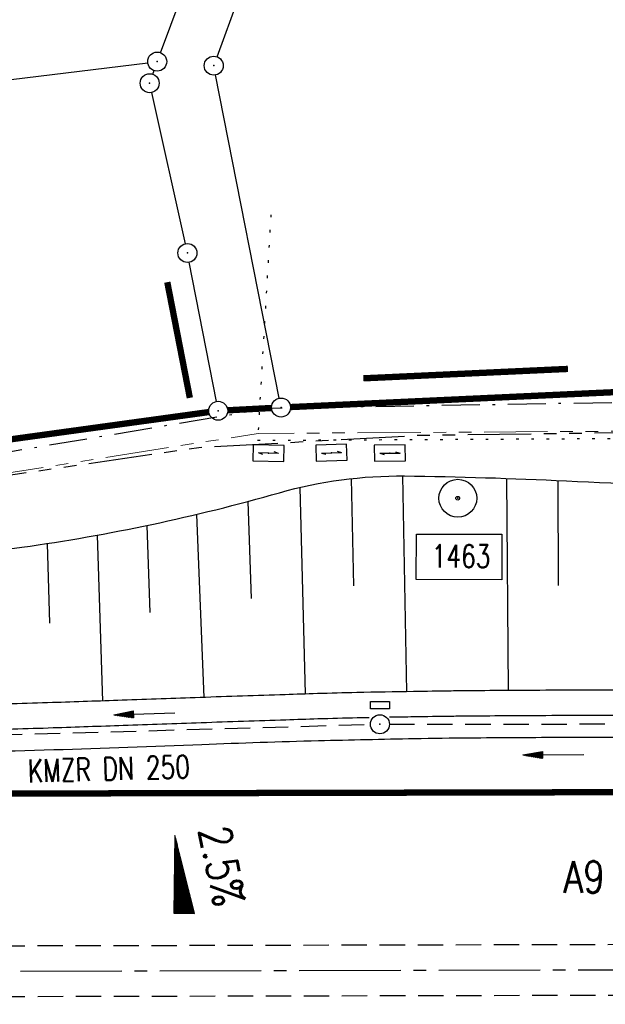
# Model space of a CAD drawing. Extents: x 0 to 1135, y 0 to 594.
# Tile 24 of 153: x 69 to 115, y 328 to 406. Entities that reach past the tile are written whole.
import ezdxf
from ezdxf.enums import TextEntityAlignment as Align

# ---------------------------------------------------------------- set-up
doc = ezdxf.new("R2010")
doc.units = 0
doc.header["$LTSCALE"] = 2
doc.header["$MEASUREMENT"] = 0
for name, pattern in [('ACHSE', [5.5, 4, -0.5, 0.5, -0.5]), ('AUSGEZOGEN', [0]), ('BAB-FM2', [2.6, 1.5, -0.5, 0.1, -0.5]), ('EinAusfädelung', [3.5, 2.5, -1]), ('GEMARKBAB', [3.7, 2, -0.5, 0.1, -0.5, 0.1, -0.5]), ('GESTRICH-X2', [1.5, 1, -0.5]), ('PHANTOMX2', [5, 2.5, -0.5, 0.5, -0.5, 0.5, -0.5]), ('PUNKTX2_STR', [0.6, 0.1, -0.5])]:
    doc.linetypes.add(name, pattern=pattern)
doc.layers.get('0').update_dxf_attribs({"color": 8, "linetype": 'AUSGEZOGEN'})
for name, color, linetype in [('ACHSETOP', 250, 'ACHSE'), ('BAB_FM', 8, 'BAB-FM2'), ('BOESCHG', 8, 'AUSGEZOGEN'), ('EINAUSF', 8, 'EinAusfädelung'), ('FBRTOP', 8, 'AUSGEZOGEN'), ('GEF', 8, 'AUSGEZOGEN'), ('GEMARKGRZ', 8, 'GEMARKBAB'), ('GRENZL', 8, 'AUSGEZOGEN'), ('GRENZL-BAB', 7, 'AUSGEZOGEN'), ('GRENZP', 8, 'AUSGEZOGEN'), ('GRENZP-BAB', 7, 'AUSGEZOGEN'), ('KANAL', 200, 'GESTRICH-X2'), ('Lichtwellenleiter COLT', 8, 'PHANTOMX2'), ('Lichtwellenleiter GLH', 8, 'PHANTOMX2'), ('MS-UEBERFAHRT', 8, 'GESTRICH-X2'), ('MULDE', 8, 'AUSGEZOGEN'), ('NUTZUNG', 8, 'PUNKTX2_STR'), ('PFEIL', 200, 'CONTINUOUS'), ('PP', 8, 'AUSGEZOGEN'), ('SCHRIFT', 8, 'AUSGEZOGEN'), ('SCHSYMBOL', 200, 'AUSGEZOGEN'), ('SIGNATUR', 8, 'AUSGEZOGEN'), ('TEXTO', 200, 'CONTINUOUS')]:
    doc.layers.add(name, color=color, linetype=linetype)
doc.styles.add('ROMANS', font='romans.shx', dxfattribs={"width": 0.8})

# ---------------------------------------------------------------- blocks, each defined once
blk = doc.blocks.new('KS')
for p, q in [((-1.14, 0), (1.14, 0)), ((-1.14, 0), (-0.64, -0.15)), ((0.63, 0.15), (1.14, 0))]:
    blk.add_line(p, q)
blk.add_lwpolyline([(-1.76, -0.89), (1.74, -0.88), (1.73, 0.91), (-1.76, 0.91)], close=True)
blk.add_point((0, 0))
blk.add_point((0, 0))
blk = doc.blocks.new('PKT')
at = {"color": 0}
blk.add_circle((0, 0), 0.15, dxfattribs=at)
blk.add_point((0, 0), dxfattribs=at)
blk = doc.blocks.new('PP')
at = {"color": 0}
blk.add_circle((0, -0.006), 1.493, dxfattribs=at)
blk.add_point((0, 0), dxfattribs=at)
blk = doc.blocks.new('*X15')
at = {"color": 0}
for p, q in [((725.827, 193.844), (727.436, 195.453)), ((725.827, 193.853), (727.427, 195.453)), ((725.827, 193.861), (727.418, 195.453)), ((725.827, 193.87), (727.409, 195.453)), ((725.827, 193.879), (727.401, 195.453)), ((725.827, 193.888), (727.392, 195.453)), ((725.827, 193.897), (727.383, 195.453)), ((725.827, 193.906), (727.374, 195.453)), ((725.827, 193.914), (727.365, 195.453)), ((725.827, 193.923), (727.356, 195.453)), ((725.827, 193.932), (727.347, 195.453)), ((725.827, 193.941), (727.339, 195.453)), ((725.827, 193.95), (727.33, 195.453)), ((725.827, 193.959), (727.321, 195.453)), ((725.827, 193.967), (727.312, 195.453)), ((725.827, 193.976), (727.303, 195.453)), ((725.827, 193.985), (727.294, 195.453)), ((725.827, 193.994), (727.286, 195.453)), ((725.827, 194.003), (727.277, 195.453)), ((725.827, 194.012), (727.268, 195.453)), ((725.827, 194.02), (727.259, 195.453)), ((725.827, 194.029), (727.25, 195.453)), ((725.827, 194.038), (727.241, 195.453)), ((725.827, 194.047), (727.233, 195.453)), ((725.827, 194.056), (727.224, 195.453)), ((725.827, 194.065), (727.215, 195.453)), ((725.827, 194.073), (727.206, 195.453)), ((725.827, 194.082), (727.197, 195.453)), ((725.827, 194.091), (727.188, 195.453)), ((725.827, 194.1), (727.18, 195.453)), ((725.827, 194.109), (727.171, 195.453)), ((725.827, 194.118), (727.162, 195.453)), ((725.827, 194.127), (727.153, 195.453)), ((725.827, 194.135), (727.144, 195.453)), ((725.827, 194.144), (727.135, 195.453)), ((725.827, 194.153), (727.127, 195.453)), ((725.827, 194.162), (727.118, 195.453)), ((725.827, 194.171), (727.109, 195.453)), ((725.827, 194.18), (727.1, 195.453)), ((725.827, 194.188), (727.091, 195.453)), ((725.827, 194.197), (727.082, 195.453)), ((725.827, 194.206), (727.073, 195.453)), ((725.827, 194.215), (727.065, 195.453)), ((725.827, 194.224), (727.056, 195.453)), ((725.827, 194.233), (727.047, 195.453)), ((725.827, 194.241), (727.038, 195.453)), ((725.827, 194.25), (727.029, 195.453)), ((725.827, 194.259), (727.02, 195.453)), ((725.827, 194.268), (727.012, 195.453)), ((725.827, 194.277), (727.003, 195.453)), ((725.827, 194.286), (726.994, 195.453)), ((725.827, 194.294), (726.985, 195.453)), ((725.827, 194.303), (726.976, 195.453)), ((725.827, 194.312), (726.967, 195.453)), ((725.827, 194.321), (726.959, 195.453)), ((725.827, 194.33), (726.95, 195.453)), ((725.827, 194.339), (726.941, 195.453)), ((725.827, 194.348), (726.932, 195.453)), ((725.827, 194.356), (726.923, 195.453)), ((725.827, 194.365), (726.914, 195.453)), ((725.827, 194.374), (726.906, 195.453)), ((725.827, 194.383), (726.897, 195.453)), ((725.827, 194.392), (726.888, 195.453)), ((725.827, 194.401), (726.879, 195.453)), ((725.827, 194.409), (726.87, 195.453)), ((725.827, 194.418), (726.861, 195.453)), ((725.827, 194.427), (726.853, 195.453)), ((725.827, 194.436), (726.844, 195.453)), ((725.827, 194.445), (726.835, 195.453)), ((725.827, 194.454), (726.826, 195.453)), ((725.827, 194.462), (726.817, 195.453)), ((725.827, 194.471), (726.808, 195.453)), ((725.827, 194.48), (726.799, 195.453)), ((725.827, 194.489), (726.791, 195.453)), ((725.827, 194.498), (726.782, 195.453)), ((725.827, 194.507), (726.773, 195.453)), ((725.827, 194.515), (726.764, 195.453)), ((725.827, 194.524), (726.755, 195.453)), ((725.827, 194.533), (726.746, 195.453)), ((725.827, 194.542), (726.738, 195.453)), ((725.827, 194.551), (726.729, 195.453)), ((725.827, 194.56), (726.72, 195.453)), ((725.827, 194.568), (726.711, 195.453)), ((725.827, 194.577), (726.702, 195.453)), ((725.827, 194.586), (726.693, 195.453)), ((725.827, 194.595), (726.685, 195.453)), ((725.827, 194.604), (726.676, 195.453)), ((725.827, 194.613), (726.667, 195.453)), ((725.827, 194.622), (726.658, 195.453)), ((725.827, 194.63), (726.649, 195.453)), ((725.827, 194.639), (726.64, 195.453)), ((725.827, 194.648), (726.632, 195.453)), ((725.827, 194.657), (726.623, 195.453)), ((725.827, 194.666), (726.614, 195.453)), ((725.827, 194.675), (726.605, 195.453)), ((725.827, 194.683), (726.596, 195.453)), ((725.827, 194.692), (726.587, 195.453)), ((725.827, 194.701), (726.579, 195.453)), ((725.827, 194.71), (726.57, 195.453)), ((725.827, 194.719), (726.561, 195.453)), ((725.827, 194.728), (726.552, 195.453)), ((725.827, 194.736), (726.543, 195.453)), ((725.827, 194.745), (726.534, 195.453)), ((725.827, 194.754), (726.525, 195.453)), ((725.827, 194.763), (726.517, 195.453)), ((725.827, 194.772), (726.508, 195.453)), ((725.827, 194.781), (726.499, 195.453)), ((725.827, 194.789), (726.49, 195.453)), ((725.827, 194.798), (726.481, 195.453)), ((725.827, 194.807), (726.472, 195.453)), ((725.827, 194.816), (726.464, 195.453)), ((725.827, 194.825), (726.455, 195.453)), ((725.827, 194.834), (726.446, 195.453)), ((725.827, 194.842), (726.437, 195.453)), ((725.827, 194.851), (726.428, 195.453)), ((725.827, 194.86), (726.419, 195.453)), ((725.827, 194.869), (726.411, 195.453)), ((725.827, 194.878), (726.402, 195.453)), ((725.827, 194.887), (726.393, 195.453)), ((725.827, 194.896), (726.384, 195.453)), ((725.827, 194.904), (726.375, 195.453)), ((725.827, 194.913), (726.366, 195.453)), ((725.827, 194.922), (726.358, 195.453)), ((725.827, 194.931), (726.349, 195.453)), ((725.827, 194.94), (726.34, 195.453)), ((725.827, 194.949), (726.331, 195.453)), ((725.827, 194.957), (726.322, 195.453)), ((725.827, 194.966), (726.313, 195.453)), ((725.827, 194.975), (726.305, 195.453)), ((725.827, 194.984), (726.296, 195.453)), ((725.827, 194.993), (726.287, 195.453)), ((725.827, 195.002), (726.278, 195.453)), ((725.827, 195.01), (726.269, 195.453)), ((725.827, 195.019), (726.26, 195.453)), ((725.827, 195.028), (726.251, 195.453)), ((725.827, 195.037), (726.243, 195.453)), ((725.827, 195.046), (726.234, 195.453)), ((725.827, 195.055), (726.225, 195.453)), ((725.827, 195.063), (726.216, 195.453)), ((725.827, 195.072), (726.207, 195.453)), ((725.827, 195.081), (726.198, 195.453)), ((725.827, 195.09), (726.19, 195.453)), ((725.827, 195.099), (726.181, 195.453)), ((725.827, 195.108), (726.172, 195.453)), ((725.827, 195.116), (726.163, 195.453)), ((725.827, 195.125), (726.154, 195.453)), ((725.827, 195.134), (726.145, 195.453)), ((725.827, 195.143), (726.137, 195.453)), ((725.827, 195.152), (726.128, 195.453)), ((725.827, 195.161), (726.119, 195.453)), ((725.827, 195.17), (726.11, 195.453)), ((725.827, 195.178), (726.101, 195.453)), ((725.827, 195.187), (726.092, 195.453)), ((725.827, 195.196), (726.084, 195.453)), ((725.827, 195.205), (726.075, 195.453)), ((725.827, 195.214), (726.066, 195.453)), ((725.827, 195.223), (726.057, 195.453)), ((725.827, 195.231), (726.048, 195.453)), ((725.827, 195.24), (726.039, 195.453)), ((725.827, 195.249), (726.031, 195.453)), ((725.827, 195.258), (726.022, 195.453)), ((725.827, 195.267), (726.013, 195.453)), ((725.827, 195.276), (726.004, 195.453)), ((725.827, 195.284), (725.995, 195.453)), ((725.827, 195.293), (725.986, 195.453)), ((725.827, 195.302), (725.977, 195.453)), ((725.827, 195.311), (725.969, 195.453)), ((725.827, 195.32), (725.96, 195.453)), ((725.827, 195.329), (725.951, 195.453)), ((725.827, 195.337), (725.942, 195.453)), ((725.827, 195.346), (725.933, 195.453)), ((725.827, 195.355), (725.924, 195.453)), ((725.827, 195.364), (725.916, 195.453)), ((725.827, 195.373), (725.907, 195.453)), ((725.827, 195.382), (725.898, 195.453)), ((725.827, 195.39), (725.889, 195.453)), ((725.827, 195.399), (725.88, 195.453)), ((725.827, 195.408), (725.871, 195.453)), ((725.827, 195.417), (725.863, 195.453)), ((725.827, 195.426), (725.854, 195.453)), ((725.827, 195.435), (725.845, 195.453)), ((725.827, 195.444), (725.836, 195.453)), ((725.827, 193.826), (727.433, 195.433)), ((725.827, 193.817), (727.43, 195.421)), ((725.827, 193.808), (727.427, 195.409)), ((725.827, 193.799), (727.424, 195.397)), ((725.827, 193.791), (727.421, 195.385)), ((725.827, 193.782), (727.418, 195.373)), ((725.827, 193.773), (727.414, 195.361)), ((725.827, 193.764), (727.411, 195.349)), ((725.827, 193.755), (727.408, 195.337)), ((725.827, 193.746), (727.405, 195.325)), ((725.827, 193.738), (727.402, 195.313)), ((725.827, 193.729), (727.399, 195.301)), ((725.827, 193.72), (727.395, 195.289)), ((725.827, 193.711), (727.392, 195.277)), ((725.827, 193.702), (727.389, 195.265)), ((725.827, 193.693), (727.386, 195.253)), ((725.827, 193.685), (727.383, 195.241)), ((725.827, 193.676), (727.38, 195.229)), ((725.827, 193.667), (727.377, 195.217)), ((725.827, 193.658), (727.373, 195.205)), ((725.827, 193.649), (727.37, 195.193)), ((725.827, 193.64), (727.367, 195.181)), ((725.827, 193.632), (727.364, 195.169)), ((725.827, 193.623), (727.361, 195.157)), ((725.827, 193.614), (727.358, 195.145)), ((725.827, 193.605), (727.354, 195.133)), ((725.827, 193.596), (727.351, 195.121)), ((725.827, 193.587), (727.348, 195.109)), ((725.827, 193.579), (727.345, 195.097)), ((725.827, 193.57), (727.342, 195.085)), ((725.827, 193.561), (727.339, 195.073)), ((725.827, 193.552), (727.336, 195.061)), ((725.827, 193.543), (727.332, 195.049)), ((725.827, 193.534), (727.329, 195.037)), ((725.827, 193.525), (727.326, 195.025)), ((725.827, 193.517), (727.323, 195.013)), ((725.827, 193.508), (727.32, 195.001)), ((725.827, 193.499), (727.317, 194.989)), ((725.827, 193.49), (727.313, 194.977)), ((725.827, 193.481), (727.31, 194.965)), ((725.827, 193.472), (727.307, 194.953)), ((725.827, 193.464), (727.304, 194.941)), ((725.827, 193.455), (727.301, 194.929)), ((725.827, 193.446), (727.298, 194.917)), ((725.827, 193.437), (727.295, 194.905)), ((725.827, 193.428), (727.291, 194.893)), ((725.827, 193.419), (727.288, 194.881)), ((725.827, 193.411), (727.285, 194.869)), ((725.827, 193.402), (727.282, 194.857)), ((725.827, 193.393), (727.279, 194.845)), ((725.827, 193.384), (727.276, 194.833)), ((725.827, 193.375), (727.272, 194.821)), ((725.827, 193.366), (727.269, 194.809)), ((725.827, 193.358), (727.266, 194.797)), ((725.827, 193.349), (727.263, 194.785)), ((725.827, 193.34), (727.26, 194.773)), ((725.827, 193.331), (727.257, 194.761)), ((725.827, 193.322), (727.254, 194.749)), ((725.827, 193.313), (727.25, 194.737)), ((725.827, 193.305), (727.247, 194.725)), ((725.827, 193.296), (727.244, 194.713)), ((725.827, 193.287), (727.241, 194.701)), ((725.827, 193.278), (727.238, 194.689)), ((725.827, 193.269), (727.235, 194.677)), ((725.827, 193.26), (727.231, 194.665)), ((725.827, 193.251), (727.228, 194.653)), ((725.827, 193.243), (727.225, 194.641)), ((725.827, 193.234), (727.222, 194.629)), ((725.827, 193.225), (727.219, 194.617)), ((725.827, 193.216), (727.216, 194.605)), ((725.827, 193.207), (727.213, 194.593)), ((725.827, 193.198), (727.209, 194.581)), ((725.827, 193.19), (727.206, 194.569)), ((725.827, 193.181), (727.203, 194.557)), ((725.827, 193.172), (727.2, 194.545)), ((725.827, 193.163), (727.197, 194.533)), ((725.827, 193.154), (727.194, 194.521)), ((725.827, 193.145), (727.19, 194.509)), ((725.827, 193.137), (727.187, 194.497)), ((725.827, 193.128), (727.184, 194.485)), ((725.827, 193.119), (727.181, 194.473)), ((725.827, 193.11), (727.178, 194.461)), ((725.827, 193.101), (727.175, 194.449)), ((725.827, 193.092), (727.172, 194.437)), ((725.827, 193.084), (727.168, 194.425)), ((725.827, 193.075), (727.165, 194.413)), ((725.827, 193.066), (727.162, 194.401)), ((725.827, 193.057), (727.159, 194.389)), ((725.827, 193.048), (727.156, 194.377)), ((725.827, 193.039), (727.153, 194.365)), ((725.827, 193.031), (727.149, 194.353)), ((725.827, 193.022), (727.146, 194.341)), ((725.827, 193.013), (727.143, 194.329)), ((725.827, 193.004), (727.14, 194.317)), ((725.827, 192.995), (727.137, 194.305)), ((725.827, 192.986), (727.134, 194.293)), ((725.827, 192.977), (727.131, 194.281)), ((725.827, 192.969), (727.127, 194.269)), ((725.827, 192.96), (727.124, 194.257)), ((725.827, 192.951), (727.121, 194.245)), ((725.827, 192.942), (727.118, 194.233)), ((725.827, 192.933), (727.115, 194.221)), ((725.827, 192.924), (727.112, 194.209)), ((725.827, 192.916), (727.108, 194.197)), ((725.827, 192.907), (727.105, 194.185)), ((725.827, 192.898), (727.102, 194.173)), ((725.827, 192.889), (727.099, 194.161)), ((725.827, 192.88), (727.096, 194.15)), ((725.827, 192.871), (727.093, 194.138)), ((725.827, 192.863), (727.09, 194.126)), ((725.827, 192.854), (727.086, 194.114)), ((725.827, 192.845), (727.083, 194.102)), ((725.827, 192.836), (727.08, 194.09)), ((725.827, 192.827), (727.077, 194.078)), ((725.827, 192.818), (727.074, 194.066)), ((725.827, 192.81), (727.071, 194.054)), ((725.827, 192.801), (727.068, 194.042)), ((725.827, 192.792), (727.064, 194.03)), ((725.827, 192.783), (727.061, 194.018)), ((725.827, 192.774), (727.058, 194.006)), ((725.827, 192.765), (727.055, 193.994)), ((725.827, 192.757), (727.052, 193.982)), ((725.827, 192.748), (727.049, 193.97)), ((725.827, 192.739), (727.045, 193.958)), ((725.827, 192.73), (727.042, 193.946)), ((725.827, 192.721), (727.039, 193.934)), ((725.827, 192.712), (727.036, 193.922)), ((725.827, 192.703), (727.033, 193.91)), ((725.827, 192.695), (727.03, 193.898)), ((725.827, 192.686), (727.027, 193.886)), ((725.827, 192.677), (727.023, 193.874)), ((725.827, 192.668), (727.02, 193.862)), ((725.827, 192.659), (727.017, 193.85)), ((725.827, 192.65), (727.014, 193.838)), ((725.827, 192.642), (727.011, 193.826)), ((725.827, 192.633), (727.008, 193.814)), ((725.827, 192.624), (727.004, 193.802)), ((725.827, 192.615), (727.001, 193.79)), ((725.827, 192.606), (726.998, 193.778)), ((725.827, 192.597), (726.995, 193.766)), ((725.827, 192.589), (726.992, 193.754)), ((725.827, 192.58), (726.989, 193.742)), ((725.827, 192.571), (726.986, 193.73)), ((725.827, 192.562), (726.982, 193.718)), ((725.827, 192.553), (726.979, 193.706)), ((725.827, 192.544), (726.976, 193.694)), ((725.827, 192.536), (726.973, 193.682)), ((725.827, 192.527), (726.97, 193.67)), ((725.827, 192.518), (726.967, 193.658)), ((725.827, 192.509), (726.963, 193.646)), ((725.827, 192.5), (726.96, 193.634)), ((725.827, 192.491), (726.957, 193.622)), ((725.827, 192.483), (726.954, 193.61)), ((725.827, 192.474), (726.951, 193.598)), ((725.827, 192.465), (726.948, 193.586)), ((725.827, 192.456), (726.945, 193.574)), ((725.827, 192.447), (726.941, 193.562)), ((725.827, 192.438), (726.938, 193.55)), ((725.827, 192.429), (726.935, 193.538)), ((725.827, 192.421), (726.932, 193.526)), ((725.827, 192.412), (726.929, 193.514)), ((725.827, 192.403), (726.926, 193.502)), ((725.827, 192.394), (726.922, 193.49)), ((725.827, 192.385), (726.919, 193.478)), ((725.827, 192.376), (726.916, 193.466)), ((725.827, 192.368), (726.913, 193.454)), ((725.827, 192.359), (726.91, 193.442)), ((725.827, 192.35), (726.907, 193.43)), ((725.827, 192.341), (726.904, 193.418)), ((725.827, 192.332), (726.9, 193.406)), ((725.827, 192.323), (726.897, 193.394)), ((725.827, 192.315), (726.894, 193.382)), ((725.827, 192.306), (726.891, 193.37)), ((725.827, 192.297), (726.888, 193.358)), ((725.827, 192.288), (726.885, 193.346)), ((725.827, 192.279), (726.881, 193.334)), ((725.827, 192.27), (726.878, 193.322)), ((725.827, 192.262), (726.875, 193.31)), ((725.827, 192.253), (726.872, 193.298)), ((725.827, 192.244), (726.869, 193.286)), ((725.827, 192.235), (726.866, 193.274)), ((725.827, 192.226), (726.863, 193.262)), ((725.827, 192.217), (726.859, 193.25)), ((725.827, 192.209), (726.856, 193.238)), ((725.827, 192.2), (726.853, 193.226)), ((725.827, 192.191), (726.85, 193.214)), ((725.827, 192.182), (726.847, 193.202)), ((725.827, 192.173), (726.844, 193.19)), ((725.827, 192.164), (726.84, 193.178)), ((725.827, 192.155), (726.837, 193.166)), ((725.827, 192.147), (726.834, 193.154)), ((725.827, 192.138), (726.831, 193.142)), ((725.827, 192.129), (726.828, 193.13)), ((725.827, 192.12), (726.825, 193.118)), ((725.827, 192.111), (726.822, 193.106)), ((725.827, 192.102), (726.818, 193.094)), ((725.827, 192.094), (726.815, 193.082)), ((725.827, 192.085), (726.812, 193.07)), ((725.827, 192.076), (726.809, 193.058)), ((725.827, 192.067), (726.806, 193.046)), ((725.827, 192.058), (726.803, 193.034)), ((725.827, 192.049), (726.799, 193.022)), ((725.827, 192.041), (726.796, 193.01)), ((725.827, 192.032), (726.793, 192.998)), ((725.827, 192.023), (726.79, 192.986)), ((725.827, 192.014), (726.787, 192.974)), ((725.827, 192.005), (726.784, 192.962)), ((725.827, 191.996), (726.781, 192.95)), ((725.827, 191.988), (726.777, 192.938)), ((725.827, 191.979), (726.774, 192.926)), ((725.827, 191.97), (726.771, 192.914)), ((725.827, 191.961), (726.768, 192.902)), ((725.827, 191.952), (726.765, 192.89)), ((725.827, 191.943), (726.762, 192.878)), ((725.827, 191.935), (726.758, 192.866)), ((725.827, 191.926), (726.755, 192.854)), ((725.827, 191.917), (726.752, 192.842)), ((725.827, 191.908), (726.749, 192.83)), ((725.827, 191.899), (726.746, 192.818)), ((725.827, 191.89), (726.743, 192.806)), ((725.827, 191.881), (726.74, 192.794)), ((725.827, 191.873), (726.736, 192.782)), ((725.827, 191.864), (726.733, 192.77)), ((725.827, 191.855), (726.73, 192.758)), ((725.827, 191.846), (726.727, 192.746)), ((725.827, 191.837), (726.724, 192.734)), ((725.827, 191.828), (726.721, 192.722)), ((725.827, 191.82), (726.717, 192.71)), ((725.827, 191.811), (726.714, 192.698)), ((725.827, 191.802), (726.711, 192.686)), ((725.827, 191.793), (726.708, 192.674)), ((725.827, 191.784), (726.705, 192.662)), ((725.827, 191.775), (726.702, 192.65)), ((725.827, 191.767), (726.699, 192.639)), ((725.827, 191.758), (726.695, 192.627)), ((725.827, 191.749), (726.692, 192.615)), ((725.827, 191.74), (726.689, 192.603)), ((725.827, 191.731), (726.686, 192.591)), ((725.827, 191.722), (726.683, 192.579)), ((725.827, 191.714), (726.68, 192.567)), ((725.827, 191.705), (726.677, 192.555)), ((725.827, 191.696), (726.673, 192.543)), ((725.827, 191.687), (726.67, 192.531)), ((725.827, 191.678), (726.667, 192.519)), ((725.827, 191.669), (726.664, 192.507)), ((725.827, 191.66), (726.661, 192.495)), ((725.827, 191.652), (726.658, 192.483)), ((725.827, 191.643), (726.654, 192.471)), ((725.827, 191.634), (726.651, 192.459)), ((725.827, 191.625), (726.648, 192.447)), ((725.827, 191.616), (726.645, 192.435)), ((725.827, 191.607), (726.642, 192.423)), ((725.827, 191.599), (726.639, 192.411)), ((725.827, 191.59), (726.636, 192.399)), ((725.827, 191.581), (726.632, 192.387)), ((725.827, 191.572), (726.629, 192.375)), ((725.827, 191.563), (726.626, 192.363)), ((725.827, 191.554), (726.623, 192.351)), ((725.827, 191.546), (726.62, 192.339)), ((725.827, 191.537), (726.617, 192.327)), ((725.827, 191.528), (726.613, 192.315)), ((725.827, 191.519), (726.61, 192.303)), ((725.827, 191.51), (726.607, 192.291)), ((725.827, 191.501), (726.604, 192.279)), ((725.827, 191.493), (726.601, 192.267)), ((725.827, 191.484), (726.598, 192.255)), ((725.827, 191.475), (726.595, 192.243)), ((725.827, 191.466), (726.591, 192.231)), ((725.827, 191.457), (726.588, 192.219)), ((725.827, 191.448), (726.585, 192.207)), ((725.827, 191.44), (726.582, 192.195)), ((725.827, 191.431), (726.579, 192.183)), ((725.827, 191.422), (726.576, 192.171)), ((725.827, 191.413), (726.572, 192.159)), ((725.827, 191.404), (726.569, 192.147)), ((725.827, 191.395), (726.566, 192.135)), ((725.827, 191.386), (726.563, 192.123)), ((725.827, 191.378), (726.56, 192.111)), ((725.827, 191.369), (726.557, 192.099)), ((725.827, 191.36), (726.554, 192.087)), ((725.827, 191.351), (726.55, 192.075)), ((725.827, 191.342), (726.547, 192.063)), ((725.827, 191.333), (726.544, 192.051)), ((725.827, 191.325), (726.541, 192.039)), ((725.827, 191.316), (726.538, 192.027)), ((725.827, 191.307), (726.535, 192.015)), ((725.827, 191.298), (726.531, 192.003)), ((725.827, 191.289), (726.528, 191.991)), ((725.827, 191.28), (726.525, 191.979)), ((725.827, 191.272), (726.522, 191.967)), ((725.827, 191.263), (726.519, 191.955)), ((725.827, 191.254), (726.516, 191.943)), ((725.827, 191.245), (726.513, 191.931)), ((725.827, 191.236), (726.509, 191.919)), ((725.827, 191.227), (726.506, 191.907)), ((725.827, 191.219), (726.503, 191.895)), ((725.827, 191.21), (726.5, 191.883)), ((725.827, 191.201), (726.497, 191.871)), ((725.827, 191.192), (726.494, 191.859)), ((725.827, 191.183), (726.49, 191.847)), ((725.827, 191.174), (726.487, 191.835)), ((725.827, 191.166), (726.484, 191.823)), ((725.827, 191.157), (726.481, 191.811)), ((725.827, 191.148), (726.478, 191.799)), ((725.827, 191.139), (726.475, 191.787)), ((725.827, 191.13), (726.472, 191.775)), ((725.827, 191.121), (726.468, 191.763)), ((725.827, 191.112), (726.465, 191.751)), ((725.827, 191.104), (726.462, 191.739)), ((725.827, 191.095), (726.459, 191.727)), ((725.827, 191.086), (726.456, 191.715)), ((725.827, 191.077), (726.453, 191.703)), ((725.827, 191.068), (726.449, 191.691)), ((725.827, 191.059), (726.446, 191.679)), ((725.827, 191.051), (726.443, 191.667)), ((725.827, 191.042), (726.44, 191.655)), ((725.827, 191.033), (726.437, 191.643)), ((725.827, 191.024), (726.434, 191.631)), ((725.827, 191.015), (726.431, 191.619)), ((725.827, 191.006), (726.427, 191.607)), ((725.827, 190.998), (726.424, 191.595)), ((725.827, 190.989), (726.421, 191.583)), ((725.827, 190.98), (726.418, 191.571)), ((725.827, 190.971), (726.415, 191.559)), ((725.827, 190.962), (726.412, 191.547)), ((725.827, 190.953), (726.408, 191.535)), ((725.827, 190.945), (726.405, 191.523)), ((725.827, 190.936), (726.402, 191.511)), ((725.827, 190.927), (726.399, 191.499)), ((725.827, 190.918), (726.396, 191.487)), ((725.827, 190.909), (726.393, 191.475)), ((725.827, 190.9), (726.39, 191.463)), ((725.827, 190.892), (726.386, 191.451)), ((725.827, 190.883), (726.383, 191.439)), ((725.827, 190.874), (726.38, 191.427)), ((725.827, 190.865), (726.377, 191.415)), ((725.827, 190.856), (726.374, 191.403)), ((725.827, 190.847), (726.371, 191.391)), ((725.827, 190.838), (726.367, 191.379)), ((725.827, 190.83), (726.364, 191.367)), ((725.827, 190.821), (726.361, 191.355)), ((725.827, 190.812), (726.358, 191.343)), ((725.827, 190.803), (726.355, 191.331)), ((725.827, 190.794), (726.352, 191.319)), ((725.827, 190.785), (726.349, 191.307)), ((725.827, 190.777), (726.345, 191.295)), ((725.827, 190.768), (726.342, 191.283)), ((725.827, 190.759), (726.339, 191.271)), ((725.827, 190.75), (726.336, 191.259)), ((725.827, 190.741), (726.333, 191.247)), ((725.827, 190.732), (726.33, 191.235)), ((725.827, 190.724), (726.326, 191.223)), ((725.827, 190.715), (726.323, 191.211)), ((725.827, 190.706), (726.32, 191.199)), ((725.827, 190.697), (726.317, 191.187)), ((725.827, 190.688), (726.314, 191.175)), ((725.827, 190.679), (726.311, 191.163)), ((725.827, 190.671), (726.308, 191.151)), ((725.827, 190.662), (726.304, 191.139)), ((725.827, 190.653), (726.301, 191.128)), ((725.827, 190.644), (726.298, 191.116)), ((725.827, 190.635), (726.295, 191.104)), ((725.827, 190.626), (726.292, 191.092)), ((725.827, 190.618), (726.289, 191.08)), ((725.827, 190.609), (726.286, 191.068)), ((725.827, 190.6), (726.282, 191.056)), ((725.827, 190.591), (726.279, 191.044)), ((725.827, 190.582), (726.276, 191.032)), ((725.827, 190.573), (726.273, 191.02)), ((725.827, 190.564), (726.27, 191.008)), ((725.827, 190.556), (726.267, 190.996)), ((725.827, 190.547), (726.263, 190.984)), ((725.827, 190.538), (726.26, 190.972)), ((725.827, 190.529), (726.257, 190.96)), ((725.827, 190.52), (726.254, 190.948)), ((725.827, 190.511), (726.251, 190.936)), ((725.827, 190.503), (726.248, 190.924)), ((725.827, 190.494), (726.245, 190.912)), ((725.827, 190.485), (726.241, 190.9)), ((725.827, 190.476), (726.238, 190.888)), ((725.827, 190.467), (726.235, 190.876)), ((725.827, 190.458), (726.232, 190.864)), ((725.827, 190.45), (726.229, 190.852)), ((725.827, 190.441), (726.226, 190.84)), ((725.827, 190.432), (726.222, 190.828)), ((725.827, 190.423), (726.219, 190.816)), ((725.827, 190.414), (726.216, 190.804)), ((725.827, 190.405), (726.213, 190.792)), ((725.827, 190.397), (726.21, 190.78)), ((725.827, 190.388), (726.207, 190.768)), ((725.827, 190.379), (726.204, 190.756)), ((725.827, 190.37), (726.2, 190.744)), ((725.827, 190.361), (726.197, 190.732)), ((725.827, 190.352), (726.194, 190.72)), ((725.827, 190.344), (726.191, 190.708)), ((725.827, 190.335), (726.188, 190.696)), ((725.827, 190.326), (726.185, 190.684)), ((725.827, 190.317), (726.181, 190.672)), ((725.827, 190.308), (726.178, 190.66)), ((725.827, 190.299), (726.175, 190.648)), ((725.827, 190.29), (726.172, 190.636)), ((725.827, 190.282), (726.169, 190.624)), ((725.827, 190.273), (726.166, 190.612)), ((725.827, 190.264), (726.163, 190.6)), ((725.827, 190.255), (726.159, 190.588)), ((725.827, 190.246), (726.156, 190.576)), ((725.827, 190.237), (726.153, 190.564)), ((725.827, 190.229), (726.15, 190.552)), ((725.827, 190.22), (726.147, 190.54)), ((725.827, 190.211), (726.144, 190.528)), ((725.827, 190.202), (726.14, 190.516)), ((725.827, 190.193), (726.137, 190.504)), ((725.827, 190.184), (726.134, 190.492)), ((725.827, 190.176), (726.131, 190.48)), ((725.827, 190.167), (726.128, 190.468)), ((725.827, 190.158), (726.125, 190.456)), ((725.827, 190.149), (726.122, 190.444)), ((725.827, 190.14), (726.118, 190.432)), ((725.827, 190.131), (726.115, 190.42)), ((725.827, 190.123), (726.112, 190.408)), ((725.827, 190.114), (726.109, 190.396)), ((725.827, 190.105), (726.106, 190.384)), ((725.827, 190.096), (726.103, 190.372)), ((725.827, 190.087), (726.099, 190.36)), ((725.827, 190.078), (726.096, 190.348)), ((725.827, 190.07), (726.093, 190.336)), ((725.827, 190.061), (726.09, 190.324)), ((725.827, 190.052), (726.087, 190.312)), ((725.827, 190.043), (726.084, 190.3)), ((725.827, 190.034), (726.081, 190.288)), ((725.827, 190.025), (726.077, 190.276)), ((725.827, 190.016), (726.074, 190.264)), ((725.827, 190.008), (726.071, 190.252)), ((725.827, 189.999), (726.068, 190.24)), ((725.827, 189.99), (726.065, 190.228)), ((725.827, 189.981), (726.062, 190.216)), ((725.827, 189.972), (726.058, 190.204)), ((725.827, 189.963), (726.055, 190.192)), ((725.827, 189.955), (726.052, 190.18)), ((725.827, 189.946), (726.049, 190.168)), ((725.827, 189.937), (726.046, 190.156)), ((725.827, 189.928), (726.043, 190.144)), ((725.827, 189.919), (726.04, 190.132)), ((725.827, 189.91), (726.036, 190.12)), ((725.827, 189.902), (726.033, 190.108)), ((725.827, 189.893), (726.03, 190.096)), ((725.827, 189.884), (726.027, 190.084)), ((725.827, 189.875), (726.024, 190.072)), ((725.827, 189.866), (726.021, 190.06)), ((725.827, 189.857), (726.017, 190.048)), ((725.827, 189.849), (726.014, 190.036)), ((725.827, 189.84), (726.011, 190.024)), ((725.827, 189.831), (726.008, 190.012)), ((725.827, 189.822), (726.005, 190)), ((725.827, 189.813), (726.002, 189.988)), ((725.827, 189.804), (725.999, 189.976)), ((725.827, 189.796), (725.995, 189.964)), ((725.827, 189.787), (725.992, 189.952)), ((725.827, 189.778), (725.989, 189.94)), ((725.827, 189.769), (725.986, 189.928)), ((725.827, 189.76), (725.983, 189.916)), ((725.827, 189.751), (725.98, 189.904)), ((725.827, 189.742), (725.976, 189.892)), ((725.827, 189.734), (725.973, 189.88)), ((725.827, 189.725), (725.97, 189.868)), ((725.827, 189.716), (725.967, 189.856)), ((725.827, 189.707), (725.964, 189.844)), ((725.827, 189.698), (725.961, 189.832)), ((725.827, 189.689), (725.958, 189.82)), ((725.827, 189.681), (725.954, 189.808)), ((725.827, 189.672), (725.951, 189.796)), ((725.827, 189.663), (725.948, 189.784)), ((725.827, 189.654), (725.945, 189.772)), ((725.827, 189.645), (725.942, 189.76)), ((725.827, 189.636), (725.939, 189.748)), ((725.827, 189.628), (725.935, 189.736)), ((725.827, 189.619), (725.932, 189.724)), ((725.827, 189.61), (725.929, 189.712)), ((725.827, 189.601), (725.926, 189.7)), ((725.827, 189.592), (725.923, 189.688)), ((725.827, 189.583), (725.92, 189.676)), ((725.827, 189.575), (725.917, 189.664)), ((725.827, 189.566), (725.913, 189.652)), ((725.827, 189.557), (725.91, 189.64)), ((725.827, 189.548), (725.907, 189.628)), ((725.827, 189.539), (725.904, 189.616)), ((725.827, 189.53), (725.901, 189.605)), ((725.827, 189.521), (725.898, 189.593)), ((725.827, 189.513), (725.895, 189.581)), ((725.827, 189.504), (725.891, 189.569)), ((725.827, 189.495), (725.888, 189.557)), ((725.827, 189.486), (725.885, 189.545)), ((725.827, 189.477), (725.882, 189.533)), ((725.827, 189.468), (725.879, 189.521)), ((725.827, 189.46), (725.876, 189.509)), ((725.827, 189.451), (725.872, 189.497)), ((725.827, 189.442), (725.869, 189.485)), ((725.827, 189.433), (725.866, 189.473)), ((725.827, 189.424), (725.863, 189.461)), ((725.827, 189.415), (725.86, 189.449)), ((725.827, 189.407), (725.857, 189.437)), ((725.827, 189.398), (725.854, 189.425)), ((725.827, 189.389), (725.85, 189.413)), ((725.827, 189.38), (725.847, 189.401)), ((725.827, 189.371), (725.844, 189.389)), ((725.827, 189.362), (725.841, 189.377)), ((725.827, 189.354), (725.838, 189.365)), ((725.827, 189.345), (725.835, 189.353)), ((725.827, 189.336), (725.831, 189.341))]:
    blk.add_line(p, q, dxfattribs=at)
blk = doc.blocks.new('GEF')
at = {"color": 0}
for p, q in [((0.01, 0.018), (0.01, 6.148)), ((1.622, 6.148), (0.01, 0.018)), ((0.01, 6.148), (1.622, 6.148))]:
    blk.add_line(p, q, dxfattribs=at)
blk.add_blockref('*X15', (-725.817, -189.305), dxfattribs=at)
blk = doc.blocks.new('GST')
at = {"color": 0}
blk.add_circle((0, 0), 0.75, dxfattribs=at)
blk.add_point((0, 0), dxfattribs=at)
blk = doc.blocks.new('13')
blk.add_lwpolyline([(0.755, 1.218), (-0.748, 1.218), (-0.748, 1.801), (0.755, 1.801)], close=True)
at = {"rotation": 180}
blk.add_blockref('GST', (0, 0), dxfattribs=at)
blk = doc.blocks.new('PFEIL2')
at = {"color": 0}
for p, q in [((0.88, 0.002), (-2.401, -0.012)), ((0.881, -0.271), (0.879, 0.276)), ((0.879, 0.276), (2.429, 0.009)), ((0.911, 0.27), (0.879, 0.265)), ((0.965, 0.261), (0.879, 0.246)), ((1.019, 0.252), (0.879, 0.228)), ((1.073, 0.242), (0.879, 0.209)), ((1.127, 0.233), (0.879, 0.191)), ((1.181, 0.224), (0.879, 0.172)), ((1.235, 0.214), (0.879, 0.154)), ((1.289, 0.205), (0.879, 0.135)), ((1.343, 0.196), (0.879, 0.117)), ((1.397, 0.187), (0.879, 0.098)), ((1.451, 0.177), (0.879, 0.08)), ((1.505, 0.168), (0.879, 0.061)), ((1.559, 0.159), (0.88, 0.043)), ((1.613, 0.149), (0.88, 0.024)), ((1.668, 0.14), (0.88, 0.006)), ((1.722, 0.131), (0.88, -0.013)), ((1.776, 0.121), (0.88, -0.031)), ((1.83, 0.112), (0.88, -0.05)), ((1.884, 0.103), (0.88, -0.068)), ((1.938, 0.094), (0.88, -0.087)), ((1.992, 0.084), (0.88, -0.105)), ((2.046, 0.075), (0.88, -0.124)), ((2.1, 0.066), (0.88, -0.142)), ((2.154, 0.056), (0.88, -0.161)), ((2.208, 0.047), (0.88, -0.179)), ((2.262, 0.038), (0.881, -0.198)), ((2.316, 0.029), (0.881, -0.216)), ((2.37, 0.019), (0.881, -0.235)), ((2.424, 0.01), (0.881, -0.253)), ((2.429, 0.009), (0.881, -0.271))]:
    blk.add_line(p, q, dxfattribs=at)

msp = doc.modelspace()

# ---------------------------------------------------------------- linework, layer by layer
at = {"layer": 'ACHSETOP'}
msp.add_lwpolyline([(25, 330.956), (159.858, 331.26), (434.858, 331.882), (684.857, 332.446), (859.856, 332.841), (950, 333.044)], dxfattribs=at)
msp.add_lwpolyline([(25, 330.956), (159.858, 331.26), (434.858, 331.882), (684.857, 332.446), (859.856, 332.841), (950, 333.044)], dxfattribs=at)
at = {"layer": 'BAB_FM', "flags": 128}
msp.add_lwpolyline([(25, 365.806), (38.613, 367.062), (88.589, 375.449), (138.461, 376.285), (188.596, 374.799), (238.602, 372.211), (268.568, 373.689), (268.768, 311.064), (271.355, 311.036)], dxfattribs=at)
msp.add_lwpolyline([(25, 365.806), (38.613, 367.062), (88.589, 375.449), (138.461, 376.285), (188.596, 374.799), (238.602, 372.211), (268.568, 373.689), (268.768, 311.064), (271.355, 311.036)], dxfattribs=at)
at = {"layer": 'BOESCHG'}
for p, q in [((95.085, 369.891), (95.273, 361.447)), ((95.085, 369.891), (95.273, 361.447)), ((99.137, 370.101), (99.461, 353.087)), ((99.137, 370.101), (99.461, 353.087)), ((107.353, 369.913), (107.461, 353.177)), ((107.353, 369.913), (107.461, 353.177)), ((111.383, 369.75), (111.422, 361.474)), ((111.383, 369.75), (111.422, 361.474)), ((91.031, 369.194), (91.463, 352.907)), ((91.031, 369.194), (91.463, 352.907)), ((86.951, 368.095), (87.208, 360.441)), ((86.951, 368.095), (87.208, 360.441)), ((82.882, 367.071), (83.468, 352.639)), ((82.882, 367.071), (83.468, 352.639)), ((78.962, 366.198), (79.217, 359.34)), ((78.962, 366.198), (79.217, 359.34)), ((75.046, 365.435), (75.473, 352.343)), ((75.046, 365.435), (75.473, 352.343)), ((71.12, 364.777), (71.298, 358.499)), ((71.12, 364.777), (71.298, 358.499))]:
    msp.add_line(p, q, dxfattribs=at)
msp.add_lwpolyline([(25, 359.902, -0.01315), (37.579, 361.14, 0.016897), (69.123, 364.483, 0.034574), (89.44, 368.781, -0.072469), (99.3, 370.1, -0.009084), (112.066, 369.717, 0.004147), (140.022, 368.604, 0.001379), (169.054, 367.769, -0.002775), (183.476, 367.314, -0.026314), (197.788, 366.027, 0.016345), (220.774, 363.497, 0.011575), (254.634, 361.673, 0.02208), (272.415, 361.913, 0.002185), (283.14, 362.579, 0.000836), (311.176, 364.49, 0.001514), (323.961, 365.422, 0.006535), (326.919, 365.686, 0.144645), (332.325, 367.903, -0.052568), (345.61, 376.446, -0.012932), (348.514, 377.816, -0.007678), (353.497, 379.919)], format="xyb", dxfattribs=at)
msp.add_lwpolyline([(25, 359.902, -0.01315), (37.579, 361.14, 0.016897), (69.123, 364.483, 0.034574), (89.44, 368.781, -0.072469), (99.3, 370.1, -0.009084), (112.066, 369.717, 0.004147), (140.022, 368.604, 0.001379), (169.054, 367.769, -0.002775), (183.476, 367.314, -0.026314), (197.788, 366.027, 0.016345), (220.774, 363.497, 0.011575), (254.634, 361.673, 0.02208), (272.415, 361.913, 0.002185), (283.14, 362.579, 0.000836), (311.176, 364.49, 0.001514), (323.961, 365.422, 0.006535), (326.919, 365.686, 0.144645), (332.325, 367.903, -0.052568), (345.61, 376.446, -0.012932), (348.514, 377.816, -0.007678), (353.497, 379.919)], format="xyb", dxfattribs=at)
at = {"layer": 'EINAUSF', "const_width": 0.5, "flags": 128}
msp.add_lwpolyline([(25, 344.956), (159.827, 345.26), (322.923, 345.629)], dxfattribs=at)
msp.add_lwpolyline([(25, 344.956), (159.827, 345.26), (322.923, 345.629)], dxfattribs=at)
at = {"layer": 'FBRTOP'}
msp.add_lwpolyline([(25, 348.09, 0.000064), (27.358, 348.098, -0.000154), (41.009, 348.138, -0.00071), (49.308, 348.149, 0.000942), (55.559, 348.16, 0.004701), (59.408, 348.21, 0.001479), (71.641, 348.52, 0.003199), (83.323, 348.926, -0.004067), (92.514, 349.23, -0.001567), (100.072, 349.394, -0.0027), (104.459, 349.452, -0.000775), (111.395, 349.495, -0.000609), (120.225, 349.526, -0.000487), (152.665, 349.567, 0.000558), (180.983, 349.608, 0.000056), (198.297, 349.654, -0.000026), (235.492, 349.755, -0.000211), (250.678, 349.789, 0.000187), (267.792, 349.826, 0.007534), (274.21, 349.94, 0.003716)], format="xyb", dxfattribs=at)
msp.add_lwpolyline([(25, 348.09, 0.000064), (27.358, 348.098, -0.000154), (41.009, 348.138, -0.00071), (49.308, 348.149, 0.000942), (55.559, 348.16, 0.004701), (59.408, 348.21, 0.001479), (71.641, 348.52, 0.003199), (83.323, 348.926, -0.004067), (92.514, 349.23, -0.001567), (100.072, 349.394, -0.0027), (104.459, 349.452, -0.000775), (111.395, 349.495, -0.000609), (120.225, 349.526, -0.000487), (152.665, 349.567, 0.000558), (180.983, 349.608, 0.000056), (198.297, 349.654, -0.000026), (235.492, 349.755, -0.000211), (250.678, 349.789, 0.000187), (267.792, 349.826, 0.007534), (274.21, 349.94, 0.003716)], format="xyb", dxfattribs=at)
at = {"layer": 'GEMARKGRZ', "const_width": 0.5, "flags": 128}
for points in [[(82.366, 376.261), (80.587, 385.385)], [(82.366, 376.261), (80.587, 385.385)], [(112.188, 378.545), (96.053, 377.802)], [(112.188, 378.545), (96.053, 377.802)]]:
    msp.add_lwpolyline(points, dxfattribs=at)
at = {"layer": 'GRENZL'}
for p, q in [((80.053, 403.484), (108.401, 479.331)), ((80.053, 403.484), (108.401, 479.331)), ((84.51, 403.166), (112.859, 479.91)), ((84.51, 403.166), (112.859, 479.91)), ((51.553, 399.347), (79.046, 402.691)), ((51.553, 399.347), (79.046, 402.691)), ((79.443, 401.787), (79.543, 402.074)), ((79.443, 401.787), (79.543, 402.074)), ((89.412, 376.236), (84.395, 401.727)), ((89.412, 376.236), (84.395, 401.727)), ((82.012, 388.42), (79.359, 400.346)), ((82.012, 388.42), (79.359, 400.346)), ((84.458, 375.98), (82.319, 386.951)), ((84.458, 375.98), (82.319, 386.951))]:
    msp.add_line(p, q, dxfattribs=at)
at = {"layer": 'GRENZL-BAB', "const_width": 0.5, "flags": 128}
for points in [[(117.731, 376.798), (90.306, 375.535)], [(117.731, 376.798), (90.306, 375.535)], [(41.462, 369.307), (83.859, 375.141)], [(41.462, 369.307), (83.859, 375.141)], [(88.808, 375.462), (85.351, 375.282)], [(88.808, 375.462), (85.351, 375.282)]]:
    msp.add_lwpolyline(points, dxfattribs=at)
at = {"layer": 'KANAL'}
for p, q in [((49.138, 349.16), (96.61, 350.508)), ((98.094, 350.519), (147.689, 350.587))]:
    msp.add_line(p, q, dxfattribs=at)
at = {"layer": 'Lichtwellenleiter COLT', "lineweight": 0, "flags": 128}
msp.add_lwpolyline([(591.673, 456.754), (589.45, 456.664), (582.968, 456.481), (522.155, 463.025), (477.197, 462.371), (434.669, 456.696), (377.971, 421.892), (348.297, 393.83), (332.828, 379.187), (316.623, 373.243), (279.52, 369.647), (239.217, 369.191), (216.492, 370.687), (142.633, 373.768), (119.264, 373.648), (87.756, 373.46), (25, 363.52)], dxfattribs=at)
msp.add_lwpolyline([(591.673, 456.754), (589.45, 456.664), (582.968, 456.481), (522.155, 463.025), (477.197, 462.371), (434.669, 456.696), (377.971, 421.892), (348.297, 393.83), (332.828, 379.187), (316.623, 373.243), (279.52, 369.647), (239.217, 369.191), (216.492, 370.687), (142.633, 373.768), (119.264, 373.648), (87.756, 373.46), (25, 363.52)], dxfattribs=at)
at = {"layer": 'Lichtwellenleiter GLH', "flags": 128}
msp.add_lwpolyline([(25, 363.428), (40.707, 365.928), (60.104, 369.02), (83.081, 372.351), (100.381, 373.312), (121.046, 373.596), (142.528, 373.806), (146.206, 373.857), (164.296, 373.725), (180.085, 372.742), (201.876, 371.507), (222.361, 369.98), (239.073, 369.278), (241.679, 369.002), (264.476, 368.809), (289.284, 369.976), (305.533, 371.913), (320.401, 374.506), (332.734, 379.123), (340.679, 385.371), (377.063, 421.293), (389.346, 431.212), (406.18, 443.542), (414.446, 449.334), (420.614, 452.813), (440.044, 458.475), (459.739, 460.94), (482.407, 462.54), (499.832, 462.79), (521.861, 463.102), (534.327, 462.664), (544.169, 462.769), (586.824, 456.296)], dxfattribs=at)
msp.add_lwpolyline([(25, 363.428), (40.707, 365.928), (60.104, 369.02), (83.081, 372.351), (100.381, 373.312), (121.046, 373.596), (142.528, 373.806), (146.206, 373.857), (164.296, 373.725), (180.085, 372.742), (201.876, 371.507), (222.361, 369.98), (239.073, 369.278), (241.679, 369.002), (264.476, 368.809), (289.284, 369.976), (305.533, 371.913), (320.401, 374.506), (332.734, 379.123), (340.679, 385.371), (377.063, 421.293), (389.346, 431.212), (406.18, 443.542), (414.446, 449.334), (420.614, 452.813), (440.044, 458.475), (459.739, 460.94), (482.407, 462.54), (499.832, 462.79), (521.861, 463.102), (534.327, 462.664), (544.169, 462.769), (586.824, 456.296)], dxfattribs=at)
at = {"layer": 'MS-UEBERFAHRT', "flags": 128}
for points in [[(40.338, 332.99), (159.854, 333.26, 0.000002), (284.041, 333.541, -0.000001)], [(40.338, 332.99), (159.854, 333.26, 0.000002), (284.041, 333.541, -0.000001)], [(40.363, 328.99), (159.863, 329.26, 0.000002), (284.133, 329.541, -0.000001)], [(40.363, 328.99), (159.863, 329.26, 0.000002), (284.133, 329.541, -0.000001)]]:
    msp.add_lwpolyline(points, format="xyb", dxfattribs=at)
at = {"layer": 'MULDE'}
for points in [[(169.189, 353.296, -0.000051), (152.664, 353.272, -0.00005), (129.599, 353.243, 0.000122), (120.217, 353.23, 0.000461), (117.561, 353.223, 0.000198), (111.378, 353.2, 0.000494), (107.607, 353.18, 0.000586), (104.43, 353.156, 0.001151), (102.973, 353.14, 0.000565), (100.003, 353.098, 0.001569), (95.53, 353.015, 0.002257), (92.422, 352.933, 0.00056), (89.88, 352.852, 0.000212), (83.171, 352.628, 0.000469), (77.034, 352.414, -0.000523), (71.536, 352.223, -0.002063), (65.166, 352.035, -0.00225)], [(169.189, 353.296, -0.000051), (152.664, 353.272, -0.00005), (129.599, 353.243, 0.000122), (120.217, 353.23, 0.000461), (117.561, 353.223, 0.000198), (111.378, 353.2, 0.000494), (107.607, 353.18, 0.000586), (104.43, 353.156, 0.001151), (102.973, 353.14, 0.000565), (100.003, 353.098, 0.001569), (95.53, 353.015, 0.002257), (92.422, 352.933, 0.00056), (89.88, 352.852, 0.000212), (83.171, 352.628, 0.000469), (77.034, 352.414, -0.000523), (71.536, 352.223, -0.002063), (65.166, 352.035, -0.00225)], [(96.513, 351.035, 0.00033), (95.576, 351.015, 0.002258), (92.472, 350.934, 0.000559), (89.942, 350.853, 0.000212), (83.253, 350.629, 0.00047), (77.105, 350.415, -0.000524), (71.592, 350.224, -0.002063), (65.224, 350.036, -0.002245), (59.37, 349.914, -0.000845), (56.474, 349.871, -0.002658), (55.553, 349.864, -0.000164), (53.234, 349.86, -0.000097), (49.309, 349.854, -0.000003), (48.96, 349.853, 0.000539)], [(96.513, 351.035, 0.00033), (95.576, 351.015, 0.002258), (92.472, 350.934, 0.000559), (89.942, 350.853, 0.000212), (83.253, 350.629, 0.00047), (77.105, 350.415, -0.000524), (71.592, 350.224, -0.002063), (65.224, 350.036, -0.002245), (59.37, 349.914, -0.000845), (56.474, 349.871, -0.002658), (55.553, 349.864, -0.000164), (53.234, 349.86, -0.000097), (49.309, 349.854, -0.000003), (48.96, 349.853, 0.000539)], [(147.55, 351.265, -0.000039), (129.6, 351.243, 0.000122), (120.221, 351.23, 0.000461), (117.566, 351.224, 0.000198), (111.387, 351.2, 0.000494), (107.615, 351.18, 0.000588), (104.445, 351.156, 0.00115), (102.996, 351.14, 0.000564), (100.04, 351.098, 0.000675), (98.121, 351.066, 0.002258)], [(147.55, 351.265, -0.000039), (129.6, 351.243, 0.000122), (120.221, 351.23, 0.000461), (117.566, 351.224, 0.000198), (111.387, 351.2, 0.000494), (107.615, 351.18, 0.000588), (104.445, 351.156, 0.00115), (102.996, 351.14, 0.000564), (100.04, 351.098, 0.000675), (98.121, 351.066, 0.002258)]]:
    msp.add_lwpolyline(points, format="xyb", dxfattribs=at)
at = {"layer": 'NUTZUNG'}
for p, q in [((88.756, 390.704), (87.708, 372.915)), ((88.756, 390.704), (87.708, 372.915)), ((87.708, 372.915), (126.786, 373.117)), ((87.708, 372.915), (126.786, 373.117))]:
    msp.add_line(p, q, dxfattribs=at)
at = {"layer": 'PP', "flags": 128}
msp.add_lwpolyline([(100.222, 361.924), (100.231, 365.523), (106.98, 365.508), (106.972, 361.908)], close=True, dxfattribs=at)
msp.add_lwpolyline([(100.222, 361.924), (100.231, 365.523), (106.98, 365.508), (106.972, 361.908)], close=True, dxfattribs=at)

# ---------------------------------------------------------------- block references
at = {"layer": 'GEF', "xscale": -1, "rotation": 179.4075899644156}
msp.add_blockref('GEF', (81.169, 341.76), dxfattribs=at)
msp.add_blockref('GEF', (81.169, 341.76), dxfattribs=at)
at = {"layer": 'GRENZP'}
for p in [(79.791, 402.782), (79.791, 402.782), (84.25, 402.463), (84.25, 402.463), (79.196, 401.079), (79.196, 401.079), (82.175, 387.688), (82.175, 387.688)]:
    msp.add_blockref('GST', p, dxfattribs=at)
at = {"layer": 'GRENZP-BAB'}
for p in [(84.602, 375.244), (84.602, 375.244), (89.557, 375.5), (89.557, 375.5)]:
    msp.add_blockref('GST', p, dxfattribs=at)
at = {"layer": 'PFEIL'}
for p, rotation in [((78.792, 351.332), 181.5947595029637), ((111.053, 348.11), 180.0654595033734)]:
    msp.add_blockref('PFEIL2', p, dxfattribs=dict(at, rotation=rotation))
at = {"layer": 'PP', "rotation": 81.92865950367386}
for name in ['PP', 'PP', 'PKT', 'PKT']:
    msp.add_blockref(name, (103.496, 368.345), dxfattribs=at)
at = {"layer": 'SCHSYMBOL', "rotation": 0.1293595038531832}
msp.add_blockref('13', (97.358, 350.517), dxfattribs=at)
msp.add_blockref('13', (97.358, 350.517), dxfattribs=at)
at = {"layer": 'SIGNATUR', "zscale": 0.7}
for p, xscale, yscale, rotation in [((88.566, 371.902), 0.7000000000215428, 0.7000000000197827, 178.646047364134), ((88.566, 371.902), 0.7000000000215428, 0.7000000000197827, 178.646047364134), ((93.543, 371.929), 0.6999999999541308, 0.7000000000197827, 1.867628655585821), ((93.543, 371.929), 0.6999999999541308, 0.7000000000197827, 1.867628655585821), ((98.147, 371.903), 0.700000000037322, 0.6999999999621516, 0.6841982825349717), ((98.147, 371.903), 0.700000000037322, 0.6999999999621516, 0.6841982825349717)]:
    msp.add_blockref('KS', p, dxfattribs=dict(at, xscale=xscale, yscale=yscale, rotation=rotation))

# ---------------------------------------------------------------- texts
at = {"layer": 'GEF', "style": 'ROMANS', "width": 0.8}
msp.add_text('2.5%%%', height=2.5, rotation=281.66655, dxfattribs=at).set_placement((83.039, 342.192))
msp.add_text('2.5%%%', height=2.5, rotation=281.66655, dxfattribs=at).set_placement((83.039, 342.192))
at = {"layer": 'PP', "style": 'ROMANS', "width": 0.75}
msp.add_text('1463', height=1.8, rotation=359.87027, dxfattribs=at).set_placement((106.074, 362.869), align=Align.RIGHT)
msp.add_text('1463', height=1.8, rotation=359.87027, dxfattribs=at).set_placement((106.074, 362.869), align=Align.RIGHT)
at = {"layer": 'SCHRIFT', "style": 'ROMANS', "width": 0.8}
msp.add_text('A9', height=2.5, dxfattribs=at).set_placement((111.843, 337.231))
msp.add_text('A9', height=2.5, dxfattribs=at).set_placement((111.843, 337.231))
at = {"layer": 'TEXTO', "style": 'ROMANS', "width": 0.75}
msp.add_text('KMZR DN 250', height=1.8, rotation=1.59476, dxfattribs=at).set_placement((76.003, 346.106), align=Align.CENTER)

doc.saveas('drawing.dxf')
